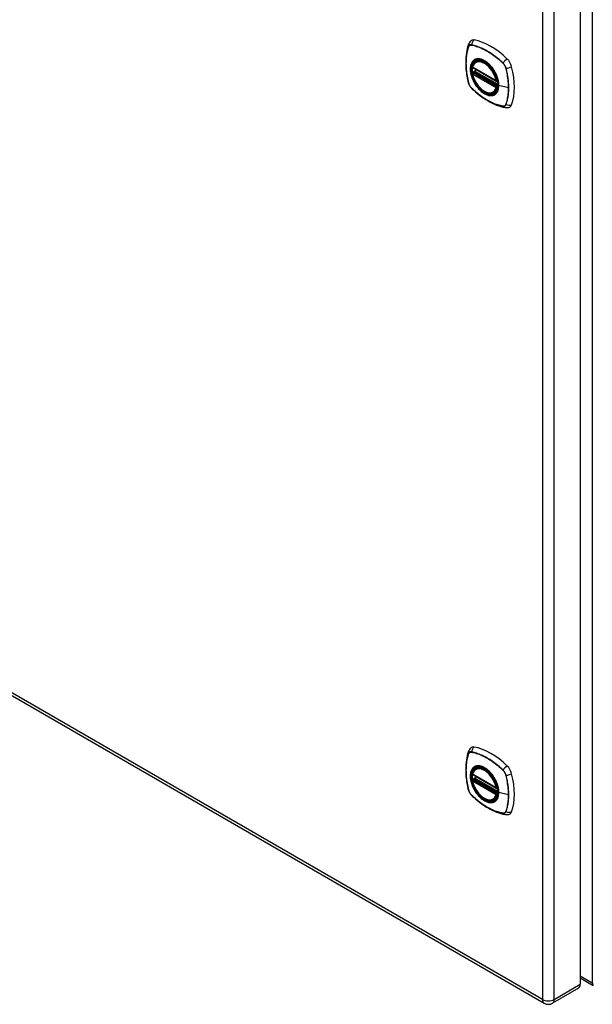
# Model space of a CAD drawing. Header units: inches. Extents: x 3 to 173, y 3 to 113.
# Tile 5 of 8: x 146 to 156, y 48 to 66. Entities that reach past the tile are written whole.
import ezdxf

# ---------------------------------------------------------------- set-up
doc = ezdxf.new("R2010")
doc.units = ezdxf.units.IN
doc.header["$LTSCALE"] = 10.4
doc.header["$MEASUREMENT"] = 0
doc.layers.add('Visible Edges(ANSI)', color=7, linetype='Continuous', lineweight=25)
doc.layers.add('Visible Tangent Edges(ANSI)', color=7, linetype='Continuous', lineweight=25)

msp = doc.modelspace()

# ---------------------------------------------------------------- linework, layer by layer
at = {"layer": 'Visible Edges(ANSI)'}
for p, q in [((155.476, 67.726), (155.476, 48.53)), ((153.632, 64.834), (153.649, 64.845)), ((153.575, 64.731), (153.989, 64.492)), ((153.575, 64.635), (153.589, 64.643)), ((153.595, 64.655), (153.594, 64.657)), ((153.6, 64.669), (153.641, 64.693)), ((154.001, 64.492), (154.005, 64.494)), ((153.945, 64.292), (153.962, 64.302)), ((138.132, 57.841), (154.838, 48.196)), ((153.575, 52.236), (153.989, 51.997)), ((153.632, 52.34), (153.649, 52.35)), ((153.575, 52.14), (153.589, 52.148)), ((153.595, 52.16), (153.594, 52.162)), ((153.6, 52.174), (153.641, 52.198)), ((154.001, 51.997), (154.005, 51.999)), ((153.945, 51.797), (153.962, 51.808)), ((155.476, 48.643), (155.707, 48.51)), ((155.446, 48.463), (154.984, 48.196))]:
    msp.add_line(p, q, dxfattribs=at)
at = {"layer": 'Visible Edges(ANSI)', "flags": 128}
for points in [[(153.502, 65.143), (153.49, 65.107), (153.479, 65.069), (153.471, 65.03), (153.464, 64.99), (153.458, 64.95), (153.454, 64.909), (153.452, 64.867), (153.451, 64.824), (153.452, 64.78), (153.454, 64.736), (153.458, 64.692), (153.463, 64.647), (153.47, 64.602), (153.478, 64.556), (153.488, 64.51), (153.499, 64.464)], [(153.545, 65.206), (153.537, 65.199), (153.53, 65.191), (153.518, 65.176), (153.509, 65.16), (153.502, 65.143)], [(153.57, 64.744), (153.574, 64.758), (153.579, 64.772), (153.585, 64.786), (153.593, 64.798), (153.601, 64.809), (153.61, 64.818), (153.62, 64.827), (153.632, 64.834)], [(153.891, 64.758), (153.91, 64.736), (153.928, 64.713), (153.944, 64.688), (153.96, 64.663), (153.974, 64.636), (153.987, 64.61), (153.999, 64.582), (154.009, 64.555)], [(153.945, 64.292), (153.933, 64.287), (153.921, 64.282), (153.908, 64.279), (153.895, 64.277), (153.881, 64.277), (153.867, 64.277), (153.853, 64.28), (153.839, 64.283), (153.824, 64.288), (153.81, 64.293), (153.795, 64.3), (153.78, 64.308), (153.766, 64.318), (153.751, 64.328), (153.737, 64.339), (153.723, 64.351), (153.709, 64.364), (153.695, 64.378), (153.682, 64.393), (153.67, 64.408), (153.657, 64.424), (153.646, 64.441), (153.635, 64.458), (153.625, 64.475), (153.615, 64.493), (153.606, 64.511), (153.598, 64.53), (153.59, 64.548), (153.584, 64.567), (153.578, 64.586), (153.573, 64.604), (153.569, 64.623)], [(153.589, 64.643), (153.592, 64.645), (153.594, 64.648), (153.595, 64.652), (153.595, 64.655)], [(153.499, 64.464), (153.503, 64.45), (153.508, 64.436), (153.514, 64.422), (153.521, 64.409), (153.529, 64.397), (153.537, 64.385), (153.547, 64.373), (153.557, 64.362)], [(153.557, 64.362), (153.592, 64.33), (153.627, 64.298), (153.662, 64.269), (153.698, 64.24), (153.734, 64.213), (153.771, 64.188), (153.808, 64.164), (153.845, 64.141), (153.883, 64.121), (153.92, 64.102), (153.958, 64.084), (153.996, 64.069), (154.034, 64.055), (154.072, 64.043), (154.109, 64.033), (154.147, 64.025)], [(154.147, 64.025), (154.165, 64.023), (154.183, 64.023), (154.203, 64.026), (154.213, 64.028), (154.223, 64.032)], [(153.502, 52.649), (153.49, 52.612), (153.479, 52.574), (153.471, 52.535), (153.464, 52.496), (153.458, 52.455), (153.454, 52.414), (153.452, 52.372), (153.451, 52.329), (153.452, 52.286), (153.454, 52.242), (153.458, 52.197), (153.463, 52.152), (153.47, 52.107), (153.478, 52.061), (153.488, 52.015), (153.499, 51.969)], [(153.545, 52.711), (153.537, 52.704), (153.53, 52.697), (153.518, 52.681), (153.509, 52.665), (153.502, 52.649)], [(153.57, 52.249), (153.574, 52.264), (153.579, 52.278), (153.585, 52.291), (153.593, 52.303), (153.601, 52.314), (153.61, 52.324), (153.62, 52.332), (153.632, 52.34)], [(153.891, 52.264), (153.91, 52.241), (153.928, 52.218), (153.944, 52.193), (153.96, 52.168), (153.974, 52.142), (153.987, 52.115), (153.999, 52.088), (154.009, 52.06)], [(153.945, 51.797), (153.933, 51.792), (153.921, 51.787), (153.908, 51.784), (153.895, 51.782), (153.881, 51.782), (153.867, 51.783), (153.853, 51.785), (153.839, 51.788), (153.824, 51.793), (153.81, 51.799), (153.795, 51.805), (153.78, 51.814), (153.766, 51.823), (153.751, 51.833), (153.737, 51.844), (153.723, 51.856), (153.709, 51.869), (153.695, 51.883), (153.682, 51.898), (153.67, 51.913), (153.657, 51.929), (153.646, 51.946), (153.635, 51.963), (153.625, 51.98), (153.615, 51.998), (153.606, 52.017), (153.598, 52.035), (153.59, 52.054), (153.584, 52.072), (153.578, 52.091), (153.573, 52.109), (153.569, 52.128)], [(153.589, 52.148), (153.592, 52.15), (153.594, 52.153), (153.595, 52.157), (153.595, 52.16)], [(153.499, 51.969), (153.503, 51.955), (153.508, 51.941), (153.514, 51.927), (153.521, 51.914), (153.529, 51.902), (153.537, 51.89), (153.547, 51.878), (153.557, 51.867)], [(153.557, 51.867), (153.592, 51.835), (153.627, 51.804), (153.662, 51.774), (153.698, 51.745), (153.734, 51.718), (153.771, 51.693), (153.808, 51.669), (153.845, 51.647), (153.883, 51.626), (153.92, 51.607), (153.958, 51.59), (153.996, 51.574), (154.034, 51.56), (154.072, 51.548), (154.109, 51.539), (154.147, 51.531)], [(154.147, 51.531), (154.165, 51.528), (154.183, 51.528), (154.203, 51.531), (154.213, 51.533), (154.223, 51.537)]]:
    msp.add_lwpolyline(points, dxfattribs=at)
at = {"layer": 'Visible Edges(ANSI)'}
for centre, radius, start, end in [((153.581, 64.741), 0.0118, 166.5554, 240), ((153.581, 64.625), 0.0118, 120, 190.611), ((153.606, 64.659), 0.0118, 120, 187.8283), ((153.995, 64.502), 0.0118, 240, 300), ((153.581, 52.246), 0.0118, 166.5554, 240), ((153.581, 52.13), 0.0118, 120, 190.611), ((153.606, 52.164), 0.0118, 120, 187.8283), ((153.995, 52.007), 0.0118, 240, 300), ((154.911, 48.322), 0.146, 240, 300)]:
    msp.add_arc(centre, radius, start, end, dxfattribs=at)
for centre, major_axis, start_param, end_param in [((153.642, 65.058), (-0.089, 0.153), 5.825423, 6.381985), ((153.893, 64.061), (-0.64, 1.108), 5.170151, 5.825423), ((153.788, 64.563), (-0.157, 0.273), 0.591177, 1.011803), ((153.788, 64.563), (-0.157, 0.273), 5.505569, 6.748139), ((154.144, 64.769), (0.089, -0.153), 1.113034, 2.028558), ((153.406, 64.905), (-0.64, 1.108), 3.599355, 4.254627), ((153.788, 64.563), (0.157, -0.273), 5.818232, 7.060801), ((154.144, 64.189), (0.089, -0.153), 6.184386, 6.740947), ((153.642, 52.563), (-0.089, 0.153), 5.825423, 6.381985), ((153.893, 51.566), (-0.64, 1.108), 5.170151, 5.825423), ((153.788, 52.068), (-0.157, 0.273), 5.505569, 6.748139), ((154.144, 52.274), (0.089, -0.153), 1.113034, 2.028558), ((153.788, 52.068), (-0.157, 0.273), 0.591177, 1.011803), ((153.406, 52.41), (-0.64, 1.108), 3.599355, 4.254627), ((153.788, 52.068), (0.157, -0.273), 5.818232, 7.060801), ((154.144, 51.694), (0.089, -0.153), 6.184386, 6.740947), ((155.373, 48.589), (0.073, -0.126), 0, 0.785398)]:
    msp.add_ellipse(centre, major_axis=major_axis, ratio=0.57735, start_param=start_param, end_param=end_param, dxfattribs=at)
for centre in [(153.784, 64.561), (153.784, 52.066)]:
    msp.add_ellipse(centre, major_axis=(-0.16, 0.277), ratio=0.57735, dxfattribs=at)
at = {"layer": 'Visible Tangent Edges(ANSI)'}
for p, q in [((155.689, 68.008), (155.689, 48.549)), ((154.808, 67.459), (154.808, 48.263)), ((155.014, 48.263), (155.014, 67.459)), ((153.502, 65.098), (153.502, 65.099)), ((153.554, 65.129), (153.554, 65.129)), ((153.987, 64.497), (153.573, 64.736)), ((154.108, 64.808), (154.109, 64.808)), ((153.573, 64.62), (153.987, 64.381)), ((153.581, 64.635), (153.592, 64.641)), ((153.995, 64.396), (153.581, 64.635)), ((153.592, 64.641), (154.006, 64.402)), ((154.01, 64.418), (153.601, 64.654)), ((153.606, 64.668), (153.644, 64.691)), ((154.011, 64.435), (153.606, 64.668)), ((154.16, 64.719), (154.16, 64.718)), ((153.502, 64.458), (153.502, 64.458)), ((154.006, 64.402), (153.995, 64.396)), ((154.004, 64.5), (154.003, 64.499)), ((154.207, 64.372), (154.036, 64.415)), ((153.554, 64.368), (153.554, 64.368)), ((154.003, 64.379), (154.005, 64.38)), ((154.109, 64.048), (154.108, 64.048)), ((154.16, 64.078), (154.16, 64.078)), ((154.808, 48.263), (138.101, 57.908)), ((153.502, 52.604), (153.502, 52.604)), ((153.554, 52.634), (153.554, 52.634)), ((153.987, 52.002), (153.573, 52.241)), ((154.108, 52.314), (154.109, 52.313)), ((154.16, 52.224), (154.16, 52.223)), ((153.573, 52.125), (153.987, 51.886)), ((153.581, 52.14), (153.592, 52.146)), ((153.995, 51.901), (153.581, 52.14)), ((153.592, 52.146), (154.006, 51.907)), ((154.01, 51.923), (153.601, 52.159)), ((153.606, 52.174), (153.644, 52.196)), ((154.011, 51.94), (153.606, 52.174)), ((153.502, 51.963), (153.502, 51.963)), ((153.554, 51.873), (153.554, 51.874)), ((154.006, 51.907), (153.995, 51.901)), ((154.004, 52.005), (154.003, 52.005)), ((154.003, 51.884), (154.005, 51.885)), ((154.207, 51.877), (154.036, 51.92)), ((154.109, 51.553), (154.108, 51.553)), ((154.16, 51.583), (154.16, 51.583)), ((155.689, 48.549), (155.476, 48.672)), ((155.014, 48.263), (155.476, 48.53))]:
    msp.add_line(p, q, dxfattribs=at)
at = {"layer": 'Visible Tangent Edges(ANSI)', "flags": 128}
for points in [[(153.501, 65.1), (153.494, 65.079), (153.487, 65.056), (153.481, 65.034), (153.476, 65.01), (153.471, 64.986), (153.467, 64.962), (153.463, 64.937), (153.461, 64.911), (153.458, 64.885), (153.457, 64.859), (153.456, 64.832), (153.455, 64.805), (153.456, 64.778), (153.457, 64.75), (153.458, 64.722), (153.461, 64.694), (153.463, 64.665), (153.467, 64.636), (153.471, 64.607), (153.476, 64.578), (153.481, 64.548), (153.487, 64.518), (153.494, 64.489), (153.501, 64.459)], [(153.502, 64.458), (153.495, 64.488), (153.488, 64.518), (153.482, 64.548), (153.477, 64.577), (153.472, 64.607), (153.468, 64.636), (153.464, 64.665), (153.461, 64.693), (153.459, 64.721), (153.457, 64.749), (153.456, 64.777), (153.456, 64.804), (153.456, 64.831), (153.457, 64.858), (153.459, 64.884), (153.461, 64.91), (153.464, 64.935), (153.467, 64.96), (153.472, 64.985), (153.476, 65.009), (153.482, 65.032), (153.488, 65.055), (153.495, 65.077), (153.502, 65.098)], [(153.554, 65.131), (153.551, 65.131), (153.548, 65.132), (153.545, 65.132), (153.542, 65.132), (153.539, 65.132), (153.537, 65.132), (153.534, 65.131), (153.531, 65.13), (153.529, 65.13), (153.526, 65.129), (153.524, 65.128), (153.521, 65.126), (153.519, 65.125), (153.517, 65.124), (153.515, 65.122), (153.513, 65.12), (153.511, 65.118), (153.509, 65.116), (153.508, 65.114), (153.506, 65.111), (153.505, 65.109), (153.504, 65.106), (153.502, 65.103), (153.501, 65.1)], [(153.502, 65.099), (153.503, 65.102), (153.504, 65.104), (153.506, 65.107), (153.507, 65.109), (153.509, 65.111), (153.51, 65.114), (153.512, 65.116), (153.514, 65.118), (153.516, 65.119), (153.518, 65.121), (153.52, 65.123), (153.522, 65.124), (153.524, 65.125), (153.527, 65.126), (153.529, 65.127), (153.531, 65.128), (153.534, 65.129), (153.537, 65.129), (153.539, 65.129), (153.542, 65.129), (153.545, 65.129), (153.548, 65.129), (153.551, 65.129), (153.554, 65.129)], [(154.11, 64.81), (154.087, 64.831), (154.065, 64.852), (154.042, 64.872), (154.019, 64.892), (153.996, 64.91), (153.972, 64.929), (153.949, 64.946), (153.925, 64.963), (153.902, 64.979), (153.878, 64.995), (153.855, 65.009), (153.831, 65.023), (153.808, 65.037), (153.784, 65.049), (153.761, 65.061), (153.737, 65.072), (153.714, 65.082), (153.691, 65.091), (153.667, 65.1), (153.644, 65.108), (153.622, 65.115), (153.599, 65.121), (153.576, 65.126), (153.554, 65.131)], [(153.554, 65.129), (153.576, 65.124), (153.599, 65.119), (153.622, 65.113), (153.644, 65.106), (153.667, 65.098), (153.69, 65.09), (153.714, 65.08), (153.737, 65.07), (153.76, 65.059), (153.784, 65.048), (153.807, 65.035), (153.831, 65.022), (153.854, 65.008), (153.878, 64.993), (153.901, 64.978), (153.925, 64.962), (153.948, 64.945), (153.971, 64.927), (153.995, 64.909), (154.018, 64.89), (154.041, 64.871), (154.064, 64.85), (154.086, 64.83), (154.108, 64.808)], [(153.589, 64.858), (153.58, 64.85), (153.572, 64.841), (153.564, 64.832), (153.557, 64.821), (153.551, 64.809), (153.546, 64.796), (153.541, 64.783), (153.538, 64.769), (153.535, 64.754), (153.533, 64.739), (153.531, 64.723), (153.531, 64.706), (153.531, 64.689), (153.533, 64.672), (153.535, 64.654), (153.538, 64.636), (153.542, 64.617), (153.546, 64.599), (153.551, 64.58), (153.557, 64.561), (153.564, 64.542), (153.572, 64.524), (153.58, 64.505), (153.589, 64.487)], [(154.033, 64.417), (154.027, 64.359), (154.01, 64.31), (153.983, 64.273), (153.946, 64.249), (153.902, 64.239), (153.853, 64.245), (153.8, 64.265), (153.747, 64.298), (153.695, 64.343), (153.647, 64.399), (153.606, 64.462), (153.573, 64.529), (153.55, 64.598), (153.537, 64.665), (153.536, 64.728), (153.546, 64.783), (153.567, 64.827), (153.598, 64.86), (153.637, 64.878), (153.683, 64.882), (153.734, 64.871), (153.788, 64.846), (153.841, 64.808), (153.891, 64.759)], [(153.622, 64.878), (153.621, 64.877), (153.619, 64.876), (153.618, 64.876), (153.616, 64.875), (153.615, 64.875), (153.613, 64.874), (153.612, 64.873), (153.61, 64.872), (153.609, 64.872), (153.608, 64.871), (153.606, 64.87), (153.605, 64.869), (153.603, 64.869), (153.602, 64.868), (153.601, 64.867), (153.599, 64.866), (153.598, 64.865), (153.597, 64.864), (153.595, 64.863), (153.594, 64.862), (153.593, 64.861), (153.592, 64.86), (153.59, 64.859), (153.589, 64.858)], [(153.944, 64.692), (153.933, 64.709), (153.921, 64.725), (153.908, 64.741), (153.896, 64.757), (153.882, 64.771), (153.869, 64.785), (153.855, 64.799), (153.841, 64.811), (153.827, 64.823), (153.813, 64.833), (153.798, 64.843), (153.783, 64.852), (153.769, 64.86), (153.754, 64.867), (153.74, 64.873), (153.726, 64.878), (153.711, 64.881), (153.698, 64.884), (153.684, 64.886), (153.671, 64.886), (153.658, 64.886), (153.646, 64.884), (153.634, 64.881), (153.622, 64.878)], [(154.109, 64.808), (154.112, 64.805), (154.115, 64.802), (154.117, 64.799), (154.12, 64.796), (154.123, 64.792), (154.126, 64.789), (154.128, 64.785), (154.131, 64.782), (154.133, 64.778), (154.136, 64.774), (154.138, 64.771), (154.14, 64.767), (154.143, 64.763), (154.145, 64.759), (154.147, 64.755), (154.149, 64.751), (154.15, 64.747), (154.152, 64.743), (154.154, 64.739), (154.155, 64.735), (154.157, 64.731), (154.158, 64.727), (154.159, 64.723), (154.16, 64.719)], [(154.162, 64.719), (154.161, 64.723), (154.16, 64.727), (154.159, 64.731), (154.158, 64.735), (154.156, 64.739), (154.154, 64.744), (154.153, 64.748), (154.151, 64.752), (154.149, 64.756), (154.147, 64.76), (154.145, 64.764), (154.142, 64.768), (154.14, 64.772), (154.138, 64.776), (154.135, 64.78), (154.133, 64.783), (154.13, 64.787), (154.127, 64.79), (154.125, 64.794), (154.122, 64.797), (154.119, 64.801), (154.116, 64.804), (154.113, 64.807), (154.11, 64.81)], [(153.589, 64.643), (153.589, 64.643), (153.589, 64.643), (153.589, 64.643), (153.589, 64.643), (153.589, 64.643), (153.589, 64.643), (153.589, 64.643), (153.589, 64.643), (153.589, 64.643), (153.589, 64.643), (153.589, 64.643), (153.589, 64.643), (153.589, 64.643), (153.589, 64.643), (153.589, 64.643), (153.589, 64.643), (153.589, 64.643), (153.589, 64.643), (153.589, 64.643), (153.589, 64.643), (153.589, 64.643), (153.589, 64.643), (153.589, 64.643), (153.589, 64.643)], [(153.589, 64.643), (153.589, 64.643), (153.589, 64.643), (153.589, 64.643), (153.589, 64.643), (153.589, 64.643), (153.589, 64.643), (153.589, 64.643), (153.589, 64.643), (153.589, 64.643), (153.589, 64.643), (153.589, 64.642), (153.589, 64.642), (153.589, 64.642), (153.589, 64.642), (153.59, 64.642), (153.59, 64.642), (153.59, 64.642), (153.59, 64.642), (153.59, 64.642), (153.59, 64.642), (153.59, 64.642), (153.591, 64.642), (153.591, 64.642), (153.591, 64.642)], [(153.591, 64.642), (153.591, 64.642), (153.591, 64.642), (153.591, 64.642), (153.591, 64.642), (153.591, 64.642), (153.591, 64.642), (153.591, 64.642), (153.591, 64.642), (153.592, 64.642), (153.592, 64.642), (153.592, 64.641), (153.592, 64.641), (153.592, 64.641), (153.592, 64.641), (153.592, 64.641), (153.592, 64.641), (153.592, 64.641), (153.592, 64.641), (153.592, 64.641), (153.592, 64.641), (153.592, 64.641), (153.592, 64.641), (153.592, 64.641), (153.592, 64.641)], [(153.595, 64.656), (153.595, 64.656), (153.595, 64.656), (153.595, 64.656), (153.595, 64.656), (153.595, 64.656), (153.595, 64.656), (153.595, 64.656), (153.595, 64.656), (153.595, 64.656), (153.595, 64.656), (153.595, 64.656), (153.595, 64.655), (153.595, 64.655), (153.595, 64.655), (153.595, 64.655), (153.595, 64.655), (153.595, 64.655), (153.595, 64.655), (153.595, 64.655), (153.595, 64.655), (153.595, 64.655), (153.595, 64.655), (153.595, 64.655), (153.595, 64.655)], [(153.598, 64.655), (153.598, 64.656), (153.597, 64.656), (153.597, 64.656), (153.597, 64.656), (153.597, 64.656), (153.597, 64.656), (153.597, 64.656), (153.596, 64.656), (153.596, 64.656), (153.596, 64.656), (153.596, 64.656), (153.596, 64.656), (153.596, 64.656), (153.596, 64.656), (153.595, 64.656), (153.595, 64.656), (153.595, 64.656), (153.595, 64.656), (153.595, 64.656), (153.595, 64.656), (153.595, 64.656), (153.595, 64.656), (153.595, 64.656), (153.595, 64.656)], [(153.601, 64.654), (153.601, 64.654), (153.6, 64.654), (153.6, 64.654), (153.6, 64.654), (153.6, 64.654), (153.6, 64.654), (153.6, 64.654), (153.6, 64.654), (153.6, 64.655), (153.599, 64.655), (153.599, 64.655), (153.599, 64.655), (153.599, 64.655), (153.599, 64.655), (153.599, 64.655), (153.599, 64.655), (153.599, 64.655), (153.599, 64.655), (153.598, 64.655), (153.598, 64.655), (153.598, 64.655), (153.598, 64.655), (153.598, 64.655), (153.598, 64.655)], [(153.977, 64.634), (153.976, 64.637), (153.975, 64.639), (153.974, 64.642), (153.972, 64.644), (153.971, 64.647), (153.97, 64.649), (153.968, 64.651), (153.967, 64.654), (153.966, 64.656), (153.964, 64.659), (153.963, 64.661), (153.961, 64.663), (153.96, 64.666), (153.959, 64.668), (153.957, 64.671), (153.956, 64.673), (153.954, 64.675), (153.953, 64.678), (153.951, 64.68), (153.95, 64.683), (153.949, 64.685), (153.947, 64.687), (153.946, 64.69), (153.944, 64.692)], [(154.036, 64.415), (154.036, 64.423), (154.035, 64.432), (154.035, 64.441), (154.034, 64.449), (154.033, 64.458), (154.032, 64.467), (154.031, 64.476), (154.029, 64.486), (154.027, 64.495), (154.025, 64.504), (154.023, 64.513), (154.021, 64.522), (154.018, 64.532), (154.015, 64.541), (154.012, 64.55), (154.009, 64.56), (154.006, 64.569), (154.002, 64.579), (153.999, 64.588), (153.995, 64.597), (153.991, 64.607), (153.986, 64.616), (153.982, 64.625), (153.977, 64.634)], [(154.16, 64.718), (154.164, 64.703), (154.168, 64.688), (154.171, 64.673), (154.174, 64.658), (154.178, 64.644), (154.181, 64.629), (154.183, 64.614), (154.186, 64.599), (154.188, 64.585), (154.191, 64.57), (154.193, 64.555), (154.195, 64.541), (154.197, 64.526), (154.199, 64.512), (154.2, 64.497), (154.201, 64.483), (154.203, 64.469), (154.204, 64.455), (154.205, 64.441), (154.205, 64.427), (154.206, 64.413), (154.206, 64.399), (154.207, 64.385), (154.207, 64.372)], [(154.162, 64.077), (154.17, 64.098), (154.176, 64.121), (154.182, 64.144), (154.188, 64.167), (154.192, 64.191), (154.197, 64.216), (154.2, 64.24), (154.203, 64.266), (154.205, 64.292), (154.207, 64.318), (154.208, 64.345), (154.208, 64.372), (154.208, 64.399), (154.207, 64.427), (154.205, 64.455), (154.203, 64.483), (154.2, 64.512), (154.197, 64.541), (154.192, 64.57), (154.188, 64.6), (154.182, 64.629), (154.176, 64.659), (154.17, 64.689), (154.162, 64.719)], [(153.501, 64.459), (153.502, 64.454), (153.504, 64.45), (153.505, 64.446), (153.506, 64.442), (153.508, 64.438), (153.509, 64.434), (153.511, 64.43), (153.513, 64.426), (153.515, 64.421), (153.517, 64.417), (153.519, 64.413), (153.521, 64.409), (153.524, 64.406), (153.526, 64.402), (153.529, 64.398), (153.531, 64.394), (153.534, 64.39), (153.537, 64.387), (153.539, 64.383), (153.542, 64.38), (153.545, 64.377), (153.548, 64.373), (153.551, 64.37), (153.554, 64.367)], [(153.554, 64.368), (153.551, 64.371), (153.548, 64.374), (153.545, 64.378), (153.542, 64.381), (153.539, 64.384), (153.537, 64.388), (153.534, 64.391), (153.531, 64.395), (153.529, 64.398), (153.527, 64.402), (153.524, 64.406), (153.522, 64.41), (153.52, 64.414), (153.518, 64.418), (153.516, 64.421), (153.514, 64.425), (153.512, 64.429), (153.51, 64.434), (153.509, 64.438), (153.507, 64.442), (153.506, 64.446), (153.504, 64.45), (153.503, 64.454), (153.502, 64.458)], [(153.589, 64.487), (153.59, 64.484), (153.592, 64.482), (153.593, 64.479), (153.594, 64.477), (153.595, 64.475), (153.597, 64.472), (153.598, 64.47), (153.599, 64.467), (153.601, 64.465), (153.602, 64.462), (153.603, 64.46), (153.605, 64.458), (153.606, 64.455), (153.608, 64.453), (153.609, 64.45), (153.61, 64.448), (153.612, 64.446), (153.613, 64.443), (153.615, 64.441), (153.616, 64.439), (153.618, 64.436), (153.619, 64.434), (153.621, 64.432), (153.622, 64.429)], [(153.622, 64.429), (153.634, 64.412), (153.646, 64.396), (153.658, 64.38), (153.671, 64.365), (153.684, 64.35), (153.698, 64.336), (153.712, 64.323), (153.726, 64.31), (153.74, 64.299), (153.754, 64.288), (153.769, 64.278), (153.783, 64.269), (153.798, 64.261), (153.813, 64.254), (153.827, 64.249), (153.841, 64.244), (153.855, 64.24), (153.869, 64.237), (153.883, 64.236), (153.896, 64.235), (153.908, 64.235), (153.921, 64.237), (153.933, 64.24), (153.944, 64.243)], [(153.977, 64.263), (153.982, 64.267), (153.986, 64.271), (153.991, 64.275), (153.995, 64.28), (153.999, 64.285), (154.002, 64.29), (154.006, 64.295), (154.009, 64.301), (154.012, 64.306), (154.015, 64.312), (154.018, 64.318), (154.021, 64.325), (154.023, 64.331), (154.025, 64.338), (154.027, 64.345), (154.029, 64.352), (154.031, 64.36), (154.032, 64.367), (154.033, 64.375), (154.034, 64.382), (154.035, 64.39), (154.035, 64.399), (154.036, 64.407), (154.036, 64.415)], [(154.006, 64.402), (154.006, 64.402), (154.007, 64.402), (154.007, 64.402), (154.007, 64.402), (154.007, 64.402), (154.007, 64.402), (154.007, 64.402), (154.007, 64.402), (154.007, 64.402), (154.007, 64.402), (154.007, 64.402), (154.007, 64.402), (154.007, 64.402), (154.007, 64.402), (154.007, 64.402), (154.007, 64.401), (154.007, 64.401), (154.007, 64.401), (154.008, 64.401), (154.008, 64.401), (154.008, 64.401), (154.008, 64.401), (154.008, 64.401), (154.008, 64.401)], [(154.008, 64.401), (154.008, 64.401), (154.008, 64.401), (154.008, 64.401), (154.008, 64.401), (154.008, 64.401), (154.008, 64.401), (154.008, 64.401), (154.008, 64.401), (154.008, 64.401), (154.008, 64.401), (154.008, 64.401), (154.008, 64.401), (154.008, 64.401), (154.008, 64.401), (154.008, 64.401), (154.008, 64.401), (154.008, 64.401), (154.008, 64.401), (154.008, 64.401), (154.008, 64.401), (154.008, 64.401), (154.008, 64.401), (154.009, 64.401), (154.009, 64.401)], [(154.009, 64.555), (154.011, 64.549), (154.012, 64.543), (154.014, 64.537), (154.016, 64.531), (154.018, 64.525), (154.019, 64.519), (154.021, 64.514), (154.022, 64.508), (154.023, 64.502), (154.025, 64.496), (154.026, 64.49), (154.027, 64.484), (154.028, 64.479), (154.029, 64.473), (154.029, 64.467), (154.03, 64.461), (154.031, 64.456), (154.031, 64.45), (154.032, 64.444), (154.032, 64.439), (154.032, 64.433), (154.033, 64.428), (154.033, 64.423), (154.033, 64.417)], [(154.108, 64.048), (154.086, 64.053), (154.064, 64.058), (154.041, 64.064), (154.018, 64.071), (153.995, 64.079), (153.972, 64.087), (153.949, 64.096), (153.926, 64.106), (153.902, 64.117), (153.879, 64.129), (153.855, 64.141), (153.832, 64.155), (153.808, 64.168), (153.785, 64.183), (153.761, 64.199), (153.738, 64.215), (153.714, 64.232), (153.691, 64.249), (153.668, 64.267), (153.645, 64.286), (153.622, 64.306), (153.599, 64.326), (153.576, 64.347), (153.554, 64.368)], [(153.554, 64.367), (153.576, 64.346), (153.599, 64.325), (153.622, 64.305), (153.645, 64.286), (153.668, 64.267), (153.691, 64.248), (153.715, 64.231), (153.738, 64.214), (153.762, 64.198), (153.785, 64.182), (153.809, 64.168), (153.832, 64.154), (153.856, 64.141), (153.879, 64.128), (153.903, 64.116), (153.926, 64.105), (153.95, 64.095), (153.973, 64.086), (153.996, 64.077), (154.019, 64.07), (154.042, 64.063), (154.065, 64.056), (154.087, 64.051), (154.11, 64.046)], [(153.944, 64.243), (153.946, 64.244), (153.947, 64.245), (153.949, 64.245), (153.95, 64.246), (153.951, 64.247), (153.953, 64.247), (153.954, 64.248), (153.956, 64.249), (153.957, 64.249), (153.959, 64.25), (153.96, 64.251), (153.961, 64.252), (153.963, 64.252), (153.964, 64.253), (153.966, 64.254), (153.967, 64.255), (153.968, 64.256), (153.97, 64.257), (153.971, 64.258), (153.972, 64.259), (153.974, 64.26), (153.975, 64.261), (153.976, 64.262), (153.977, 64.263)], [(154.207, 64.372), (154.207, 64.358), (154.206, 64.345), (154.206, 64.331), (154.205, 64.318), (154.205, 64.305), (154.204, 64.292), (154.203, 64.279), (154.201, 64.266), (154.2, 64.254), (154.199, 64.241), (154.197, 64.228), (154.195, 64.216), (154.193, 64.204), (154.191, 64.192), (154.188, 64.18), (154.186, 64.168), (154.183, 64.156), (154.181, 64.145), (154.178, 64.133), (154.174, 64.122), (154.171, 64.111), (154.168, 64.1), (154.164, 64.089), (154.16, 64.078)], [(154.16, 64.078), (154.159, 64.075), (154.158, 64.072), (154.157, 64.07), (154.155, 64.067), (154.154, 64.065), (154.152, 64.063), (154.15, 64.061), (154.149, 64.059), (154.147, 64.057), (154.145, 64.055), (154.143, 64.054), (154.14, 64.053), (154.138, 64.051), (154.136, 64.05), (154.133, 64.049), (154.131, 64.049), (154.128, 64.048), (154.126, 64.048), (154.123, 64.047), (154.12, 64.047), (154.117, 64.047), (154.115, 64.047), (154.112, 64.048), (154.109, 64.048)], [(154.11, 64.046), (154.113, 64.046), (154.116, 64.046), (154.119, 64.045), (154.122, 64.045), (154.125, 64.045), (154.127, 64.046), (154.13, 64.046), (154.133, 64.047), (154.135, 64.048), (154.138, 64.049), (154.14, 64.05), (154.142, 64.051), (154.145, 64.052), (154.147, 64.054), (154.149, 64.056), (154.151, 64.057), (154.153, 64.059), (154.154, 64.061), (154.156, 64.064), (154.158, 64.066), (154.159, 64.069), (154.16, 64.071), (154.161, 64.074), (154.162, 64.077)], [(153.501, 52.606), (153.494, 52.584), (153.487, 52.562), (153.481, 52.539), (153.476, 52.515), (153.471, 52.491), (153.467, 52.467), (153.463, 52.442), (153.461, 52.416), (153.458, 52.39), (153.457, 52.364), (153.456, 52.337), (153.455, 52.31), (153.456, 52.283), (153.457, 52.255), (153.458, 52.227), (153.461, 52.199), (153.463, 52.17), (153.467, 52.141), (153.471, 52.112), (153.476, 52.083), (153.481, 52.053), (153.487, 52.024), (153.494, 51.994), (153.501, 51.964)], [(153.502, 51.963), (153.495, 51.993), (153.488, 52.023), (153.482, 52.053), (153.477, 52.082), (153.472, 52.112), (153.468, 52.141), (153.464, 52.17), (153.461, 52.198), (153.459, 52.227), (153.457, 52.255), (153.456, 52.282), (153.456, 52.31), (153.456, 52.337), (153.457, 52.363), (153.459, 52.389), (153.461, 52.415), (153.464, 52.441), (153.467, 52.465), (153.472, 52.49), (153.476, 52.514), (153.482, 52.537), (153.488, 52.56), (153.495, 52.582), (153.502, 52.604)], [(153.554, 52.636), (153.551, 52.637), (153.548, 52.637), (153.545, 52.637), (153.542, 52.637), (153.539, 52.637), (153.537, 52.637), (153.534, 52.636), (153.531, 52.636), (153.529, 52.635), (153.526, 52.634), (153.524, 52.633), (153.521, 52.632), (153.519, 52.63), (153.517, 52.629), (153.515, 52.627), (153.513, 52.625), (153.511, 52.623), (153.509, 52.621), (153.508, 52.619), (153.506, 52.616), (153.505, 52.614), (153.504, 52.611), (153.502, 52.609), (153.501, 52.606)], [(153.502, 52.604), (153.503, 52.607), (153.504, 52.609), (153.506, 52.612), (153.507, 52.614), (153.509, 52.617), (153.51, 52.619), (153.512, 52.621), (153.514, 52.623), (153.516, 52.625), (153.518, 52.626), (153.52, 52.628), (153.522, 52.629), (153.524, 52.63), (153.527, 52.631), (153.529, 52.632), (153.531, 52.633), (153.534, 52.634), (153.537, 52.634), (153.539, 52.634), (153.542, 52.635), (153.545, 52.635), (153.548, 52.634), (153.551, 52.634), (153.554, 52.634)], [(154.11, 52.315), (154.087, 52.336), (154.065, 52.357), (154.042, 52.377), (154.019, 52.397), (153.996, 52.416), (153.972, 52.434), (153.949, 52.451), (153.925, 52.468), (153.902, 52.484), (153.878, 52.5), (153.855, 52.515), (153.831, 52.528), (153.808, 52.542), (153.784, 52.554), (153.761, 52.566), (153.737, 52.577), (153.714, 52.587), (153.691, 52.596), (153.667, 52.605), (153.644, 52.613), (153.622, 52.62), (153.599, 52.626), (153.576, 52.631), (153.554, 52.636)], [(153.554, 52.634), (153.576, 52.629), (153.599, 52.624), (153.622, 52.618), (153.644, 52.611), (153.667, 52.603), (153.69, 52.595), (153.714, 52.585), (153.737, 52.575), (153.76, 52.564), (153.784, 52.553), (153.807, 52.54), (153.831, 52.527), (153.854, 52.513), (153.878, 52.499), (153.901, 52.483), (153.925, 52.467), (153.948, 52.45), (153.971, 52.433), (153.995, 52.414), (154.018, 52.395), (154.041, 52.376), (154.064, 52.356), (154.086, 52.335), (154.108, 52.314)], [(154.033, 51.922), (154.027, 51.864), (154.01, 51.815), (153.983, 51.778), (153.946, 51.754), (153.902, 51.745), (153.853, 51.75), (153.8, 51.77), (153.747, 51.803), (153.695, 51.849), (153.647, 51.904), (153.606, 51.967), (153.573, 52.034), (153.55, 52.103), (153.537, 52.17), (153.536, 52.233), (153.546, 52.288), (153.567, 52.332), (153.598, 52.365), (153.637, 52.383), (153.683, 52.387), (153.734, 52.376), (153.788, 52.351), (153.841, 52.313), (153.891, 52.264)], [(153.622, 52.383), (153.621, 52.382), (153.619, 52.382), (153.618, 52.381), (153.616, 52.38), (153.615, 52.38), (153.613, 52.379), (153.612, 52.378), (153.61, 52.378), (153.609, 52.377), (153.608, 52.376), (153.606, 52.375), (153.605, 52.375), (153.603, 52.374), (153.602, 52.373), (153.601, 52.372), (153.599, 52.371), (153.598, 52.37), (153.597, 52.369), (153.595, 52.368), (153.594, 52.368), (153.593, 52.367), (153.592, 52.366), (153.59, 52.365), (153.589, 52.364)], [(153.944, 52.197), (153.933, 52.214), (153.921, 52.23), (153.908, 52.246), (153.896, 52.262), (153.882, 52.276), (153.869, 52.29), (153.855, 52.304), (153.841, 52.316), (153.827, 52.328), (153.813, 52.338), (153.798, 52.348), (153.783, 52.357), (153.769, 52.365), (153.754, 52.372), (153.74, 52.378), (153.726, 52.383), (153.711, 52.387), (153.698, 52.389), (153.684, 52.391), (153.671, 52.391), (153.658, 52.391), (153.646, 52.389), (153.634, 52.387), (153.622, 52.383)], [(153.589, 52.364), (153.58, 52.356), (153.572, 52.347), (153.564, 52.337), (153.557, 52.326), (153.551, 52.314), (153.546, 52.302), (153.541, 52.288), (153.538, 52.274), (153.535, 52.259), (153.533, 52.244), (153.531, 52.228), (153.531, 52.211), (153.531, 52.194), (153.533, 52.177), (153.535, 52.159), (153.538, 52.141), (153.542, 52.122), (153.546, 52.104), (153.551, 52.085), (153.557, 52.066), (153.564, 52.047), (153.572, 52.029), (153.58, 52.01), (153.589, 51.992)], [(154.109, 52.313), (154.112, 52.31), (154.115, 52.307), (154.117, 52.304), (154.12, 52.301), (154.123, 52.297), (154.126, 52.294), (154.128, 52.291), (154.131, 52.287), (154.133, 52.283), (154.136, 52.28), (154.138, 52.276), (154.14, 52.272), (154.143, 52.268), (154.145, 52.264), (154.147, 52.26), (154.149, 52.256), (154.15, 52.252), (154.152, 52.248), (154.154, 52.244), (154.155, 52.24), (154.157, 52.236), (154.158, 52.232), (154.159, 52.228), (154.16, 52.224)], [(154.162, 52.224), (154.161, 52.228), (154.16, 52.232), (154.159, 52.236), (154.158, 52.24), (154.156, 52.245), (154.154, 52.249), (154.153, 52.253), (154.151, 52.257), (154.149, 52.261), (154.147, 52.265), (154.145, 52.269), (154.142, 52.273), (154.14, 52.277), (154.138, 52.281), (154.135, 52.285), (154.133, 52.288), (154.13, 52.292), (154.127, 52.296), (154.125, 52.299), (154.122, 52.302), (154.119, 52.306), (154.116, 52.309), (154.113, 52.312), (154.11, 52.315)], [(154.16, 52.223), (154.164, 52.208), (154.168, 52.193), (154.171, 52.178), (154.174, 52.164), (154.178, 52.149), (154.181, 52.134), (154.183, 52.119), (154.186, 52.104), (154.188, 52.09), (154.191, 52.075), (154.193, 52.06), (154.195, 52.046), (154.197, 52.031), (154.199, 52.017), (154.2, 52.003), (154.201, 51.988), (154.203, 51.974), (154.204, 51.96), (154.205, 51.946), (154.205, 51.932), (154.206, 51.918), (154.206, 51.904), (154.207, 51.89), (154.207, 51.877)], [(154.162, 51.582), (154.17, 51.604), (154.176, 51.626), (154.182, 51.649), (154.188, 51.672), (154.192, 51.696), (154.197, 51.721), (154.2, 51.746), (154.203, 51.771), (154.205, 51.797), (154.207, 51.823), (154.208, 51.85), (154.208, 51.877), (154.208, 51.904), (154.207, 51.932), (154.205, 51.96), (154.203, 51.988), (154.2, 52.017), (154.197, 52.046), (154.192, 52.075), (154.188, 52.105), (154.182, 52.134), (154.176, 52.164), (154.17, 52.194), (154.162, 52.224)], [(153.589, 52.148), (153.589, 52.148), (153.589, 52.148), (153.589, 52.148), (153.589, 52.148), (153.589, 52.148), (153.589, 52.148), (153.589, 52.148), (153.589, 52.148), (153.589, 52.148), (153.589, 52.148), (153.589, 52.148), (153.589, 52.148), (153.589, 52.148), (153.589, 52.148), (153.589, 52.148), (153.589, 52.148), (153.589, 52.148), (153.589, 52.148), (153.589, 52.148), (153.589, 52.148), (153.589, 52.148), (153.589, 52.148), (153.589, 52.148), (153.589, 52.148)], [(153.589, 52.148), (153.589, 52.148), (153.589, 52.148), (153.589, 52.148), (153.589, 52.148), (153.589, 52.148), (153.589, 52.148), (153.589, 52.148), (153.589, 52.148), (153.589, 52.148), (153.589, 52.148), (153.589, 52.148), (153.589, 52.148), (153.589, 52.148), (153.589, 52.147), (153.59, 52.147), (153.59, 52.147), (153.59, 52.147), (153.59, 52.147), (153.59, 52.147), (153.59, 52.147), (153.59, 52.147), (153.591, 52.147), (153.591, 52.147), (153.591, 52.147)], [(153.591, 52.147), (153.591, 52.147), (153.591, 52.147), (153.591, 52.147), (153.591, 52.147), (153.591, 52.147), (153.591, 52.147), (153.591, 52.147), (153.591, 52.147), (153.592, 52.147), (153.592, 52.147), (153.592, 52.147), (153.592, 52.147), (153.592, 52.147), (153.592, 52.147), (153.592, 52.147), (153.592, 52.147), (153.592, 52.146), (153.592, 52.146), (153.592, 52.146), (153.592, 52.146), (153.592, 52.146), (153.592, 52.146), (153.592, 52.146), (153.592, 52.146)], [(153.595, 52.161), (153.595, 52.161), (153.595, 52.161), (153.595, 52.161), (153.595, 52.161), (153.595, 52.161), (153.595, 52.161), (153.595, 52.161), (153.595, 52.161), (153.595, 52.161), (153.595, 52.161), (153.595, 52.161), (153.595, 52.161), (153.595, 52.161), (153.595, 52.161), (153.595, 52.16), (153.595, 52.16), (153.595, 52.16), (153.595, 52.16), (153.595, 52.16), (153.595, 52.16), (153.595, 52.16), (153.595, 52.16), (153.595, 52.16), (153.595, 52.16)], [(153.598, 52.161), (153.598, 52.161), (153.597, 52.161), (153.597, 52.161), (153.597, 52.161), (153.597, 52.161), (153.597, 52.161), (153.597, 52.161), (153.596, 52.161), (153.596, 52.161), (153.596, 52.161), (153.596, 52.161), (153.596, 52.161), (153.596, 52.161), (153.596, 52.161), (153.595, 52.161), (153.595, 52.161), (153.595, 52.161), (153.595, 52.161), (153.595, 52.161), (153.595, 52.161), (153.595, 52.161), (153.595, 52.161), (153.595, 52.161), (153.595, 52.161)], [(153.601, 52.159), (153.601, 52.159), (153.6, 52.159), (153.6, 52.159), (153.6, 52.159), (153.6, 52.159), (153.6, 52.159), (153.6, 52.16), (153.6, 52.16), (153.6, 52.16), (153.599, 52.16), (153.599, 52.16), (153.599, 52.16), (153.599, 52.16), (153.599, 52.16), (153.599, 52.16), (153.599, 52.16), (153.599, 52.16), (153.599, 52.16), (153.598, 52.16), (153.598, 52.16), (153.598, 52.16), (153.598, 52.16), (153.598, 52.161), (153.598, 52.161)], [(153.977, 52.139), (153.976, 52.142), (153.975, 52.144), (153.974, 52.147), (153.972, 52.149), (153.971, 52.152), (153.97, 52.154), (153.968, 52.157), (153.967, 52.159), (153.966, 52.161), (153.964, 52.164), (153.963, 52.166), (153.961, 52.169), (153.96, 52.171), (153.959, 52.173), (153.957, 52.176), (153.956, 52.178), (153.954, 52.181), (153.953, 52.183), (153.951, 52.185), (153.95, 52.188), (153.949, 52.19), (153.947, 52.192), (153.946, 52.195), (153.944, 52.197)], [(154.036, 51.92), (154.036, 51.929), (154.035, 51.937), (154.035, 51.946), (154.034, 51.955), (154.033, 51.964), (154.032, 51.972), (154.031, 51.982), (154.029, 51.991), (154.027, 52), (154.025, 52.009), (154.023, 52.018), (154.021, 52.028), (154.018, 52.037), (154.015, 52.046), (154.012, 52.056), (154.009, 52.065), (154.006, 52.074), (154.002, 52.084), (153.999, 52.093), (153.995, 52.102), (153.991, 52.112), (153.986, 52.121), (153.982, 52.13), (153.977, 52.139)], [(154.009, 52.06), (154.011, 52.054), (154.012, 52.048), (154.014, 52.042), (154.016, 52.036), (154.018, 52.03), (154.019, 52.025), (154.021, 52.019), (154.022, 52.013), (154.023, 52.007), (154.025, 52.001), (154.026, 51.995), (154.027, 51.989), (154.028, 51.984), (154.029, 51.978), (154.029, 51.972), (154.03, 51.966), (154.031, 51.961), (154.031, 51.955), (154.032, 51.95), (154.032, 51.944), (154.032, 51.939), (154.033, 51.933), (154.033, 51.928), (154.033, 51.922)], [(153.501, 51.964), (153.502, 51.96), (153.504, 51.955), (153.505, 51.951), (153.506, 51.947), (153.508, 51.943), (153.509, 51.939), (153.511, 51.935), (153.513, 51.931), (153.515, 51.927), (153.517, 51.923), (153.519, 51.919), (153.521, 51.915), (153.524, 51.911), (153.526, 51.907), (153.529, 51.903), (153.531, 51.899), (153.534, 51.896), (153.537, 51.892), (153.539, 51.889), (153.542, 51.885), (153.545, 51.882), (153.548, 51.879), (153.551, 51.876), (153.554, 51.873)], [(153.554, 51.874), (153.551, 51.877), (153.548, 51.88), (153.545, 51.883), (153.542, 51.886), (153.539, 51.889), (153.537, 51.893), (153.534, 51.896), (153.531, 51.9), (153.529, 51.904), (153.527, 51.907), (153.524, 51.911), (153.522, 51.915), (153.52, 51.919), (153.518, 51.923), (153.516, 51.927), (153.514, 51.931), (153.512, 51.935), (153.51, 51.939), (153.509, 51.943), (153.507, 51.947), (153.506, 51.951), (153.504, 51.955), (153.503, 51.959), (153.502, 51.963)], [(154.108, 51.553), (154.086, 51.558), (154.064, 51.563), (154.041, 51.569), (154.018, 51.576), (153.995, 51.584), (153.972, 51.592), (153.949, 51.602), (153.926, 51.612), (153.902, 51.622), (153.879, 51.634), (153.855, 51.647), (153.832, 51.66), (153.808, 51.674), (153.785, 51.688), (153.761, 51.704), (153.738, 51.72), (153.714, 51.737), (153.691, 51.754), (153.668, 51.773), (153.645, 51.792), (153.622, 51.811), (153.599, 51.831), (153.576, 51.852), (153.554, 51.873)], [(153.554, 51.873), (153.576, 51.851), (153.599, 51.83), (153.622, 51.81), (153.645, 51.791), (153.668, 51.772), (153.691, 51.754), (153.715, 51.736), (153.738, 51.719), (153.762, 51.703), (153.785, 51.688), (153.809, 51.673), (153.832, 51.659), (153.856, 51.646), (153.879, 51.633), (153.903, 51.622), (153.926, 51.611), (153.95, 51.6), (153.973, 51.591), (153.996, 51.582), (154.019, 51.575), (154.042, 51.568), (154.065, 51.561), (154.087, 51.556), (154.11, 51.552)], [(153.589, 51.992), (153.59, 51.99), (153.592, 51.987), (153.593, 51.985), (153.594, 51.982), (153.595, 51.98), (153.597, 51.977), (153.598, 51.975), (153.599, 51.972), (153.601, 51.97), (153.602, 51.968), (153.603, 51.965), (153.605, 51.963), (153.606, 51.96), (153.608, 51.958), (153.609, 51.956), (153.61, 51.953), (153.612, 51.951), (153.613, 51.948), (153.615, 51.946), (153.616, 51.944), (153.618, 51.941), (153.619, 51.939), (153.621, 51.937), (153.622, 51.934)], [(153.622, 51.934), (153.634, 51.917), (153.646, 51.901), (153.658, 51.885), (153.671, 51.87), (153.684, 51.855), (153.698, 51.841), (153.712, 51.828), (153.726, 51.815), (153.74, 51.804), (153.754, 51.793), (153.769, 51.783), (153.783, 51.774), (153.798, 51.767), (153.813, 51.76), (153.827, 51.754), (153.841, 51.749), (153.855, 51.745), (153.869, 51.742), (153.883, 51.741), (153.896, 51.74), (153.908, 51.741), (153.921, 51.742), (153.933, 51.745), (153.944, 51.749)], [(153.977, 51.768), (153.982, 51.772), (153.986, 51.776), (153.991, 51.78), (153.995, 51.785), (153.999, 51.79), (154.002, 51.795), (154.006, 51.8), (154.009, 51.806), (154.012, 51.811), (154.015, 51.817), (154.018, 51.824), (154.021, 51.83), (154.023, 51.837), (154.025, 51.843), (154.027, 51.85), (154.029, 51.857), (154.031, 51.865), (154.032, 51.872), (154.033, 51.88), (154.034, 51.888), (154.035, 51.896), (154.035, 51.904), (154.036, 51.912), (154.036, 51.92)], [(154.006, 51.907), (154.006, 51.907), (154.007, 51.907), (154.007, 51.907), (154.007, 51.907), (154.007, 51.907), (154.007, 51.907), (154.007, 51.907), (154.007, 51.907), (154.007, 51.907), (154.007, 51.907), (154.007, 51.907), (154.007, 51.907), (154.007, 51.907), (154.007, 51.907), (154.007, 51.907), (154.007, 51.907), (154.007, 51.907), (154.007, 51.907), (154.008, 51.906), (154.008, 51.906), (154.008, 51.906), (154.008, 51.906), (154.008, 51.906), (154.008, 51.906)], [(154.008, 51.906), (154.008, 51.906), (154.008, 51.906), (154.008, 51.906), (154.008, 51.906), (154.008, 51.906), (154.008, 51.906), (154.008, 51.906), (154.008, 51.906), (154.008, 51.906), (154.008, 51.906), (154.008, 51.906), (154.008, 51.906), (154.008, 51.906), (154.008, 51.906), (154.008, 51.906), (154.008, 51.906), (154.008, 51.906), (154.008, 51.906), (154.008, 51.906), (154.008, 51.906), (154.008, 51.906), (154.008, 51.906), (154.009, 51.906), (154.009, 51.906)], [(154.207, 51.877), (154.207, 51.863), (154.206, 51.85), (154.206, 51.837), (154.205, 51.823), (154.205, 51.81), (154.204, 51.797), (154.203, 51.784), (154.201, 51.771), (154.2, 51.759), (154.199, 51.746), (154.197, 51.734), (154.195, 51.721), (154.193, 51.709), (154.191, 51.697), (154.188, 51.685), (154.186, 51.673), (154.183, 51.661), (154.181, 51.65), (154.178, 51.638), (154.174, 51.627), (154.171, 51.616), (154.168, 51.605), (154.164, 51.594), (154.16, 51.583)], [(153.944, 51.749), (153.946, 51.749), (153.947, 51.75), (153.949, 51.75), (153.95, 51.751), (153.951, 51.752), (153.953, 51.752), (153.954, 51.753), (153.956, 51.754), (153.957, 51.754), (153.959, 51.755), (153.96, 51.756), (153.961, 51.757), (153.963, 51.758), (153.964, 51.758), (153.966, 51.759), (153.967, 51.76), (153.968, 51.761), (153.97, 51.762), (153.971, 51.763), (153.972, 51.764), (153.974, 51.765), (153.975, 51.766), (153.976, 51.767), (153.977, 51.768)], [(154.16, 51.583), (154.159, 51.58), (154.158, 51.578), (154.157, 51.575), (154.155, 51.573), (154.154, 51.57), (154.152, 51.568), (154.15, 51.566), (154.149, 51.564), (154.147, 51.562), (154.145, 51.561), (154.143, 51.559), (154.14, 51.558), (154.138, 51.557), (154.136, 51.555), (154.133, 51.555), (154.131, 51.554), (154.128, 51.553), (154.126, 51.553), (154.123, 51.552), (154.12, 51.552), (154.117, 51.552), (154.115, 51.552), (154.112, 51.553), (154.109, 51.553)], [(154.11, 51.552), (154.113, 51.551), (154.116, 51.551), (154.119, 51.551), (154.122, 51.551), (154.125, 51.551), (154.127, 51.551), (154.13, 51.551), (154.133, 51.552), (154.135, 51.553), (154.138, 51.554), (154.14, 51.555), (154.142, 51.556), (154.145, 51.557), (154.147, 51.559), (154.149, 51.561), (154.151, 51.562), (154.153, 51.564), (154.154, 51.567), (154.156, 51.569), (154.158, 51.571), (154.159, 51.574), (154.16, 51.576), (154.161, 51.579), (154.162, 51.582)]]:
    msp.add_lwpolyline(points, dxfattribs=at)
at = {"layer": 'Visible Tangent Edges(ANSI)'}
for centre, major_axis, ratio, start_param, end_param in [((153.613, 65.104), (-0.111, 0.039), 0.732433, 0, 0.489359), ((153.511, 65.101), (0.00929, -0.00325), 0.728939, 3.628045, 3.868691), ((153.64, 65.119), (-0.021, -0.116), 0.732433, 3.838794, 4.748151), ((153.561, 65.13), (0.00187, 0.00966), 0.73228, 1.612785, 1.853431), ((153.787, 64.563), (-0.173, 0.3), 0.57735, 5.055237, 10.652726), ((153.581, 64.741), (-0.0115, 0.0027), 0.697177, 0, 0.936254), ((153.78, 64.559), (-0.151, 0.261), 0.57735, 4.164956, 6.830618), ((153.581, 64.741), (-0.0059, -0.0102), 0.57735, 5.497787, 6.283185), ((153.788, 64.563), (-0.156, 0.271), 0.57735, 5.015044, 6.283185), ((154.115, 64.81), (-0.00681, -0.0071), 0.362844, 5.090715, 5.331361), ((154.169, 64.814), (-0.0822, -0.0848), 0.360844, 4.183447, 5.092804), ((154.195, 64.768), (-0.115, -0.029), 0.360844, 1.190381, 2.099738), ((153.581, 64.625), (-0.0116, -0.0022), 0.424984, 0, 0.691657), ((153.581, 64.625), (-0.0059, -0.0102), 0.57735, 3.926991, 5.497787), ((153.78, 64.559), (0.151, -0.261), 0.57735, 4.164956, 6.830618), ((153.581, 64.625), (-0.0059, 0.0102), 0.57735, 5.497787, 6.283185), ((153.583, 64.653), (0.0018, -0.0117), 0.983841, 0.332621, 1.648576), ((153.59, 64.652), (0.0039, 0.0112), 0.653911, 3.808835, 5.235416), ((153.592, 64.651), (0.0059, 0.0102), 0.57735, 3.926991, 5.335914), ((153.606, 64.659), (-0.0117, -0.0016), 0.470841, 0, 0.203742), ((153.606, 64.659), (-0.0059, -0.0102), 0.57735, 3.926991, 5.351326), ((153.606, 64.659), (-0.0059, 0.0102), 0.57735, 5.497787, 6.283185), ((153.788, 64.563), (-0.156, 0.271), 0.57735, 4.164956, 4.409734), ((154.165, 64.723), (-0.00956, -0.00235), 0.362844, 0.951824, 1.19247), ((153.613, 64.493), (-0.115, -0.029), 0.360844, 0, 0.144706), ((153.511, 64.461), (-0.00955, -0.00239), 0.366185, 0.145032, 0.385678), ((153.995, 64.502), (-0.0116, -0.0022), 0.424984, 0.691657, 2.262454), ((153.995, 64.502), (-0.0059, -0.0102), 0.57735, 5.497787, 6.283185), ((153.995, 64.386), (0.0059, 0.0102), 0.57735, 0.785398, 2.356194), ((153.995, 64.386), (0.0059, -0.0102), 0.57735, 0.547433, 2.356194), ((153.995, 64.502), (0.0059, -0.0102), 0.57735, 0, 1.023363), ((154.006, 64.412), (-0.0059, -0.0102), 0.57735, 0.785398, 1.098876), ((154.009, 64.41), (-0.00748, -0.00914), 0.482831, 0.869292, 0.970218), ((154.038, 64.418), (-0.00492, 0), 0.57735, 0.141897, 1.156289), ((153.561, 64.374), (-0.00685, -0.00707), 0.366185, 5.897507, 6.138153), ((153.64, 64.447), (-0.0822, -0.0848), 0.360844, 6.13848, 6.283185), ((153.788, 64.563), (0.156, -0.271), 0.57735, 0, 0.547433), ((153.995, 64.386), (0.0115, -0.0027), 0.697177, 4.077847, 5.648643), ((154.115, 64.054), (0.00183, 0.00967), 0.728939, 2.414494, 2.65514), ((154.169, 64.142), (-0.021, -0.116), 0.732433, 5.793826, 6.283185), ((154.165, 64.083), (-0.0093, 0.00321), 0.73228, 1.288161, 1.528808), ((154.195, 64.157), (-0.111, 0.039), 0.732433, 1.535035, 2.444392), ((153.613, 52.609), (-0.111, 0.039), 0.732433, 0, 0.489359), ((153.511, 52.606), (0.00929, -0.00325), 0.728939, 3.628045, 3.868691), ((153.64, 52.624), (-0.021, -0.116), 0.732433, 3.838794, 4.748151), ((153.561, 52.635), (0.00187, 0.00966), 0.73228, 1.612785, 1.853431), ((153.787, 52.068), (-0.173, 0.3), 0.57735, 5.055237, 10.652726), ((153.788, 52.069), (-0.156, 0.271), 0.57735, 5.015044, 6.283185), ((154.169, 52.319), (-0.0822, -0.0848), 0.360844, 4.183447, 5.092804), ((153.581, 52.246), (-0.0115, 0.0027), 0.697177, 0, 0.936254), ((153.78, 52.064), (-0.151, 0.261), 0.57735, 4.164956, 6.830618), ((153.581, 52.246), (-0.0059, -0.0102), 0.57735, 5.497787, 6.283185), ((154.115, 52.315), (-0.00681, -0.0071), 0.362844, 5.090715, 5.331361), ((154.165, 52.228), (-0.00956, -0.00235), 0.362844, 0.951824, 1.19247), ((154.195, 52.273), (-0.115, -0.029), 0.360844, 1.190381, 2.099738), ((153.581, 52.13), (-0.0116, -0.0022), 0.424984, 0, 0.691657), ((153.581, 52.13), (-0.0059, -0.0102), 0.57735, 3.926991, 5.497787), ((153.78, 52.064), (0.151, -0.261), 0.57735, 4.164956, 6.830618), ((153.581, 52.13), (-0.0059, 0.0102), 0.57735, 5.497787, 6.283185), ((153.583, 52.159), (0.0018, -0.0117), 0.983841, 0.332621, 1.648576), ((153.59, 52.157), (0.0039, 0.0112), 0.653911, 3.808835, 5.235416), ((153.592, 52.156), (0.0059, 0.0102), 0.57735, 3.926991, 5.335914), ((153.606, 52.164), (-0.0117, -0.0016), 0.470841, 0, 0.203742), ((153.606, 52.164), (-0.0059, -0.0102), 0.57735, 3.926991, 5.351326), ((153.606, 52.164), (-0.0059, 0.0102), 0.57735, 5.497787, 6.283185), ((153.788, 52.069), (-0.156, 0.271), 0.57735, 4.164956, 4.409734), ((153.613, 51.998), (-0.115, -0.029), 0.360844, 0, 0.144706), ((153.511, 51.967), (-0.00955, -0.00239), 0.366185, 0.145032, 0.385678), ((153.561, 51.879), (-0.00685, -0.00707), 0.366185, 5.897507, 6.138153), ((153.64, 51.952), (-0.0822, -0.0848), 0.360844, 6.13848, 6.283185), ((153.788, 52.069), (0.156, -0.271), 0.57735, 0, 0.547433), ((153.995, 52.007), (-0.0116, -0.0022), 0.424984, 0.691657, 2.262454), ((153.995, 52.007), (-0.0059, -0.0102), 0.57735, 5.497787, 6.283185), ((153.995, 51.891), (0.0059, 0.0102), 0.57735, 0.785398, 2.356194), ((153.995, 51.891), (0.0115, -0.0027), 0.697177, 4.077847, 5.648643), ((153.995, 51.891), (0.0059, -0.0102), 0.57735, 0.547433, 2.356194), ((153.995, 52.007), (0.0059, -0.0102), 0.57735, 0, 1.023363), ((154.006, 51.917), (-0.0059, -0.0102), 0.57735, 0.785398, 1.098876), ((154.009, 51.915), (-0.00748, -0.00914), 0.482831, 0.869292, 0.970218), ((154.038, 51.923), (-0.00492, 0), 0.57735, 0.141897, 1.156289), ((154.115, 51.559), (0.00183, 0.00967), 0.728939, 2.414494, 2.65514), ((154.169, 51.647), (-0.021, -0.116), 0.732433, 5.793826, 6.283185), ((154.165, 51.589), (-0.0093, 0.00321), 0.73228, 1.288161, 1.528808), ((154.195, 51.662), (-0.111, 0.039), 0.732433, 1.535035, 2.444392), ((155.749, 48.583), (-0.042, -0.0727), 0.57735, 5.497787, 6.283185), ((154.911, 48.322), (-0.073, -0.126), 0.57735, 5.497787, 6.283185), ((154.911, 48.322), (0.146, 0), 0.57735, 3.926991, 5.497787), ((154.911, 48.322), (0.073, -0.126), 0.57735, 0, 0.785398)]:
    msp.add_ellipse(centre, major_axis=major_axis, ratio=ratio, start_param=start_param, end_param=end_param, dxfattribs=at)
for centre, major_axis in [((153.788, 64.563), (0.171, -0.296)), ((153.785, 64.561), (-0.163, 0.282)), ((153.784, 64.561), (0.162, -0.281)), ((153.788, 52.068), (0.171, -0.296)), ((153.785, 52.066), (-0.163, 0.282)), ((153.784, 52.066), (0.162, -0.281))]:
    msp.add_ellipse(centre, major_axis=major_axis, ratio=0.57735, dxfattribs=at)

doc.saveas('drawing.dxf')
